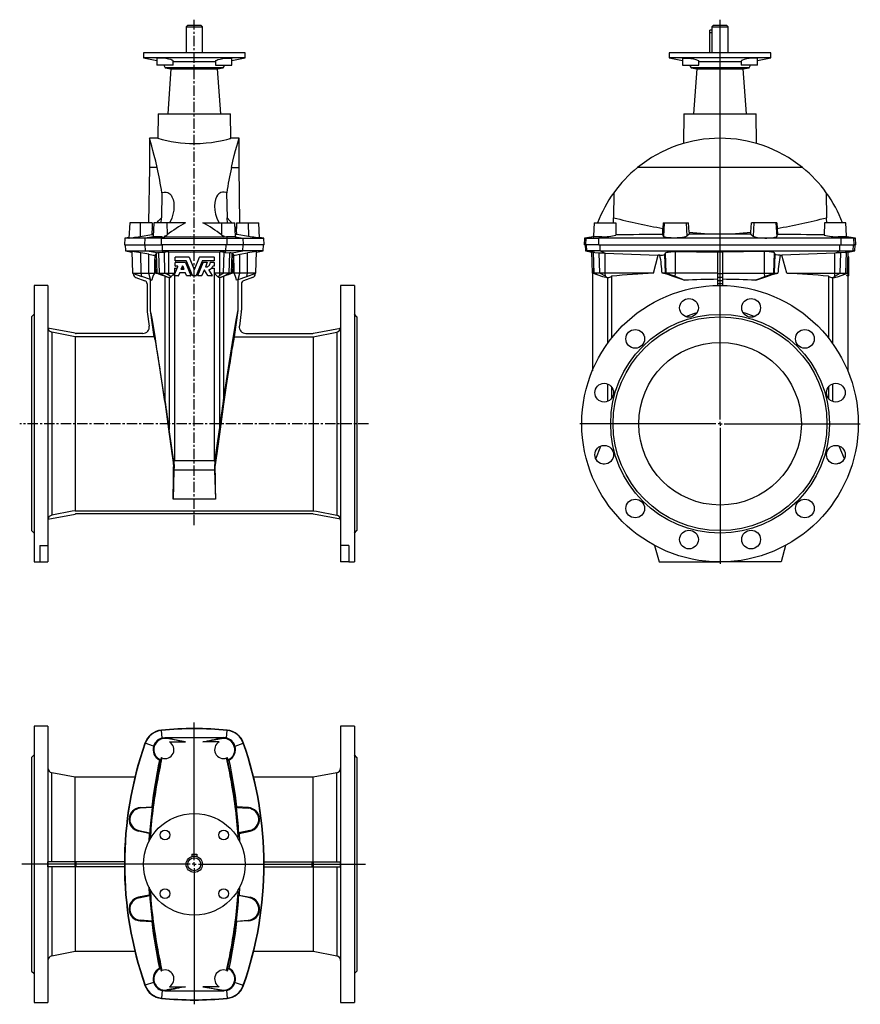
# Model space of a CAD drawing. Extents: x -6.6 to 34.1, y -9 to 38.7.
import ezdxf

# ---------------------------------------------------------------- set-up
doc = ezdxf.new("R2010")
doc.units = 0
doc.linetypes.add('CENTERX2', pattern=[0.8, 0.5, -0.1, 0.1, -0.1])
doc.layers.get('0').update_dxf_attribs({"linetype": 'CONTINUOUS'})
doc.layers.add('FORMAT', color=7, linetype='CONTINUOUS')

# ---------------------------------------------------------------- blocks, each defined once
blk = doc.blocks.new('SW_CENTERMARKSYMBOL_0')
at = {"layer": 'FORMAT', "color": 0}
for p, q in [((0, 0.197), (0, 19.562)), ((-0.197, 0), (-6.791, 0)), ((0, 0), (-0.098, 0)), ((0, 0), (0, 0.098)), ((0, 0), (0, -0.098)), ((0, 0), (0.098, 0)), ((0.197, 0), (6.791, 0)), ((0, -0.197), (0, -6.791))]:
    blk.add_line(p, q, dxfattribs=at)
blk = doc.blocks.new('SW_CENTERMARKSYMBOL_1')
at = {"layer": 'FORMAT', "color": 0}
for p, q in [((0, 0.197), (0, 6.864)), ((-0.197, 0), (-8.348, 0)), ((0, 0), (-0.098, 0)), ((0, 0), (0, 0.098)), ((0, 0), (0, -0.098)), ((0, 0), (0.098, 0)), ((0.197, 0), (8.284, 0)), ((0, -0.197), (0, -6.782))]:
    blk.add_line(p, q, dxfattribs=at)

msp = doc.modelspace()

# ---------------------------------------------------------------- linework, layer by layer
at = {"color": 7, "linetype": 'CONTINUOUS'}
for p, q in [((1.553, 38.409), (1.475, 38.33)), ((1.475, 38.33), (1.475, 37.07)), ((1.475, 38.33), (2.262, 38.33)), ((1.553, 38.409), (2.183, 38.409)), ((2.262, 38.33), (2.183, 38.409)), ((2.262, 37.07), (2.262, 38.33)), ((26.939, 38.172), (26.831, 38.172)), ((26.831, 38.054), (26.831, 38.172)), ((27.008, 38.409), (26.929, 38.33)), ((26.929, 38.33), (26.929, 38.211)), ((26.929, 38.33), (27.717, 38.33)), ((27.008, 38.409), (27.638, 38.409)), ((27.717, 38.33), (27.638, 38.409)), ((27.717, 37.07), (27.717, 38.33)), ((26.831, 37.07), (26.831, 38.054)), ((26.947, 38.054), (26.947, 38.094)), ((26.947, 37.07), (26.947, 38.054)), ((-0.592, 37.07), (-0.592, 36.834)), ((4.329, 37.07), (-0.592, 37.07)), ((-0.592, 36.834), (0.055, 36.696)), ((4.329, 36.834), (-0.592, 36.834)), ((0.055, 36.8), (0.055, 36.48)), ((3.682, 36.696), (4.329, 36.834)), ((3.682, 36.48), (3.682, 36.8)), ((4.329, 36.834), (4.329, 37.07)), ((24.862, 37.07), (24.862, 36.834)), ((27.323, 37.07), (24.862, 37.07)), ((24.862, 36.834), (25.51, 36.696)), ((27.323, 36.834), (24.862, 36.834)), ((25.51, 36.8), (25.51, 36.48)), ((29.784, 37.07), (27.323, 37.07)), ((29.784, 36.834), (27.323, 36.834)), ((29.136, 36.696), (29.784, 36.834)), ((29.136, 36.48), (29.136, 36.8)), ((29.784, 36.834), (29.784, 37.07)), ((0.842, 36.48), (0.055, 36.48)), ((0.392, 36.48), (0.465, 36.354)), ((0.465, 36.354), (0.741, 36.295)), ((3.272, 36.354), (0.465, 36.354)), ((0.741, 36.295), (0.589, 34.117)), ((0.741, 36.295), (2.996, 36.295)), ((0.842, 36.48), (0.842, 36.684)), ((2.894, 36.645), (0.842, 36.645)), ((2.894, 36.684), (2.894, 36.48)), ((2.894, 36.48), (3.682, 36.48)), ((2.996, 36.295), (3.272, 36.354)), ((3.148, 34.117), (2.996, 36.295)), ((3.272, 36.354), (3.344, 36.48)), ((25.51, 36.48), (25.903, 36.48)), ((25.847, 36.48), (25.92, 36.354)), ((25.903, 36.48), (26.297, 36.48)), ((25.92, 36.354), (26.196, 36.295)), ((27.323, 36.354), (25.92, 36.354)), ((26.196, 36.295), (26.043, 34.117)), ((26.196, 36.295), (28.45, 36.295)), ((26.297, 36.48), (26.297, 36.684)), ((27.323, 36.645), (26.297, 36.645)), ((28.349, 36.645), (27.323, 36.645)), ((28.726, 36.354), (27.323, 36.354)), ((28.349, 36.684), (28.349, 36.48)), ((28.743, 36.48), (28.349, 36.48)), ((28.45, 36.295), (28.726, 36.354)), ((28.603, 34.117), (28.45, 36.295)), ((28.726, 36.354), (28.799, 36.48)), ((29.136, 36.48), (28.743, 36.48)), ((0.12, 34.117), (0.1, 32.936)), ((0.12, 34.117), (3.616, 34.117)), ((3.637, 32.936), (3.616, 34.117)), ((25.575, 34.117), (25.55, 32.685)), ((25.575, 34.117), (29.071, 34.117)), ((29.096, 32.683), (29.071, 34.117)), ((0.103, 32.936), (-0.298, 32.936)), ((-0.298, 32.936), (-0.298, 31.519)), ((4.035, 32.936), (3.636, 32.936)), ((4.035, 31.519), (4.035, 32.936)), ((-0.298, 31.519), (-0.345, 28.842)), ((0.074, 31.519), (-0.298, 31.519)), ((3.663, 31.519), (4.035, 31.519)), ((4.081, 28.842), (4.035, 31.519)), ((31.318, 31.519), (23.328, 31.519)), ((0.3, 30.3), (0.28, 29.09)), ((3.436, 30.3), (3.456, 29.09)), ((22.178, 30.3), (22.17, 29.09)), ((32.468, 30.3), (32.476, 29.09)), ((-1.255, 28.842), (-1.293, 28.107)), ((-0.748, 28.842), (-1.255, 28.842)), ((-0.17, 28.842), (-0.748, 28.842)), ((-0.17, 28.842), (-0.173, 28.57)), ((-0.173, 28.57), (-0.103, 28.66)), ((-0.093, 28.842), (-0.128, 28.175)), ((0.545, 28.842), (-0.093, 28.842)), ((1.447, 28.842), (0.545, 28.842)), ((2.289, 28.842), (3.191, 28.842)), ((3.191, 28.842), (3.83, 28.842)), ((3.865, 28.175), (3.83, 28.842)), ((3.909, 28.57), (3.839, 28.66)), ((3.906, 28.842), (3.909, 28.57)), ((3.906, 28.842), (4.485, 28.842)), ((4.485, 28.842), (4.991, 28.842)), ((5.03, 28.107), (4.991, 28.842)), ((21.228, 28.842), (21.195, 28.219)), ((21.228, 28.842), (22.27, 28.842)), ((22.27, 28.842), (22.28, 28.254)), ((24.574, 28.842), (24.56, 28.57)), ((24.574, 28.842), (24.615, 28.842)), ((24.615, 28.842), (25.69, 28.842)), ((25.69, 28.842), (25.803, 28.842)), ((25.825, 28.388), (25.803, 28.842)), ((28.821, 28.388), (28.843, 28.842)), ((28.956, 28.842), (28.843, 28.842)), ((30.031, 28.842), (28.956, 28.842)), ((30.072, 28.842), (30.031, 28.842)), ((30.072, 28.842), (30.086, 28.57)), ((32.376, 28.842), (32.366, 28.254)), ((33.418, 28.842), (32.376, 28.842)), ((33.451, 28.219), (33.418, 28.842)), ((-1.292, 28.131), (-1.501, 28.094)), ((-0.751, 28.187), (-0.193, 28.283)), ((-0.193, 28.283), (-0.123, 28.278)), ((0.315, 28.158), (0.437, 28.157)), ((0.437, 28.157), (0.441, 28.218)), ((0.437, 28.157), (0.441, 28.155)), ((0.441, 28.218), (0.441, 28.155)), ((3.296, 28.218), (3.296, 28.155)), ((3.299, 28.157), (3.296, 28.218)), ((3.299, 28.157), (3.296, 28.155)), ((3.422, 28.158), (3.299, 28.157)), ((3.93, 28.283), (3.859, 28.278)), ((4.487, 28.187), (3.93, 28.283)), ((5.238, 28.094), (5.028, 28.131)), ((21.181, 28.167), (20.765, 28.094)), ((21.192, 28.157), (21.179, 28.155)), ((21.192, 28.157), (21.195, 28.218)), ((21.208, 28.158), (21.192, 28.157)), ((24.547, 28.283), (24.56, 28.57)), ((24.581, 28.187), (24.547, 28.283)), ((25.829, 28.292), (25.723, 28.199)), ((25.825, 28.388), (25.829, 28.292)), ((28.817, 28.292), (28.821, 28.388)), ((28.817, 28.292), (28.923, 28.199)), ((30.065, 28.187), (30.099, 28.283)), ((30.086, 28.57), (30.099, 28.283)), ((33.438, 28.158), (33.454, 28.157)), ((33.454, 28.157), (33.451, 28.218)), ((33.454, 28.157), (33.467, 28.155)), ((33.881, 28.094), (33.465, 28.167)), ((-1.501, 28.094), (-1.518, 27.779)), ((-1.518, 27.779), (-0.52, 27.779)), ((-0.505, 28.094), (-1.501, 28.094)), ((-1.479, 27.779), (-1.464, 27.481)), ((-0.52, 27.779), (0.276, 27.779)), ((0.278, 28.094), (-0.505, 28.094)), ((3.46, 27.779), (0.276, 27.779)), ((0.278, 28.094), (3.459, 28.094)), ((3.459, 28.094), (4.241, 28.094)), ((4.257, 27.779), (3.46, 27.779)), ((4.241, 28.094), (5.238, 28.094)), ((5.254, 27.779), (4.257, 27.779)), ((5.2, 27.481), (5.216, 27.779)), ((5.254, 27.779), (5.238, 28.094)), ((20.765, 28.094), (20.748, 27.779)), ((20.829, 27.779), (20.748, 27.779)), ((20.765, 28.094), (20.845, 28.094)), ((20.788, 27.779), (20.803, 27.481)), ((21.457, 27.779), (20.829, 27.779)), ((20.845, 28.094), (21.462, 28.094)), ((21.457, 27.779), (33.189, 27.779)), ((33.184, 28.094), (21.462, 28.094)), ((33.801, 28.094), (33.184, 28.094)), ((33.189, 27.779), (33.817, 27.779)), ((33.801, 28.094), (33.881, 28.094)), ((33.898, 27.779), (33.817, 27.779)), ((33.843, 27.481), (33.858, 27.779)), ((33.898, 27.779), (33.881, 28.094)), ((-1.464, 27.481), (-1.151, 27.426)), ((-1.464, 27.481), (-0.487, 27.481)), ((-1.152, 27.449), (-1.115, 26.401)), ((-0.335, 27.32), (-0.713, 27.384)), ((-0.487, 27.481), (0.334, 27.481)), ((-0.044, 27.276), (-0.032, 27.276)), ((0.005, 26.401), (-0.032, 27.276)), ((0.037, 27.383), (0.032, 27.381)), ((0.371, 27.414), (0.154, 27.391)), ((3.403, 27.481), (0.334, 27.481)), ((0.424, 27.422), (0.371, 27.414)), ((0.949, 27.01), (0.949, 27.18)), ((0.958, 27.19), (1.604, 27.19)), ((1.613, 27.184), (1.86, 26.588)), ((1.877, 26.588), (2.124, 27.184)), ((2.133, 27.19), (2.829, 27.19)), ((2.839, 27.18), (2.839, 27.01)), ((3.312, 27.422), (3.366, 27.414)), ((3.366, 27.414), (3.582, 27.391)), ((4.224, 27.481), (3.403, 27.481)), ((3.7, 27.383), (3.705, 27.381)), ((3.731, 26.401), (3.768, 27.276)), ((3.781, 27.276), (3.768, 27.276)), ((4.072, 27.32), (4.449, 27.384)), ((5.2, 27.481), (4.224, 27.481)), ((4.852, 26.401), (4.888, 27.449)), ((4.887, 27.426), (5.2, 27.481)), ((20.803, 27.481), (21.115, 27.426)), ((20.803, 27.481), (20.878, 27.481)), ((21.525, 27.481), (20.878, 27.481)), ((21.151, 26.401), (21.115, 27.434)), ((21.204, 27.422), (21.258, 27.414)), ((21.258, 27.414), (21.475, 27.391)), ((21.525, 27.481), (33.121, 27.481)), ((21.707, 27.383), (21.761, 27.381)), ((24.095, 26.401), (24.327, 27.276)), ((24.412, 27.276), (24.327, 27.276)), ((24.65, 27.32), (24.681, 27.384)), ((25.171, 27.449), (27.205, 27.416)), ((27.205, 27.421), (27.205, 26.375)), ((29.475, 27.449), (27.441, 27.416)), ((27.441, 27.421), (27.441, 26.375)), ((29.996, 27.32), (29.965, 27.384)), ((30.234, 27.276), (30.319, 27.276)), ((30.551, 26.401), (30.319, 27.276)), ((32.939, 27.383), (32.885, 27.381)), ((33.121, 27.481), (33.768, 27.481)), ((33.388, 27.414), (33.171, 27.391)), ((33.442, 27.422), (33.388, 27.414)), ((33.495, 26.401), (33.531, 27.434)), ((33.563, 27.19), (33.523, 27.19)), ((33.531, 27.426), (33.843, 27.481)), ((33.563, 27.18), (33.563, 27.19)), ((33.563, 27.01), (33.563, 27.18)), ((33.843, 27.481), (33.768, 27.481)), ((0.899, 26.296), (1.078, 26.729)), ((0.949, 26.752), (0.949, 26.922)), ((1.478, 27.001), (0.958, 27.001)), ((0.958, 26.931), (1.431, 26.931)), ((1.069, 26.742), (0.958, 26.742)), ((1.23, 26.603), (1.291, 26.749)), ((1.308, 26.749), (1.369, 26.603)), ((1.44, 26.925), (1.701, 26.296)), ((1.779, 26.289), (1.486, 26.995)), ((2.25, 26.995), (1.957, 26.289)), ((2.036, 26.296), (2.297, 26.925)), ((2.829, 27.001), (2.259, 27.001)), ((2.305, 26.931), (2.489, 26.931)), ((2.498, 26.918), (2.416, 26.719)), ((2.65, 26.931), (2.829, 26.931)), ((2.829, 26.742), (2.775, 26.742)), ((2.839, 26.922), (2.839, 26.752)), ((33.563, 26.742), (33.507, 26.742)), ((33.563, 26.931), (33.514, 26.931)), ((33.563, 27.001), (33.516, 27.001)), ((33.563, 27.001), (33.563, 27.01)), ((33.563, 26.995), (33.563, 27.001)), ((33.563, 26.931), (33.563, 26.995)), ((33.563, 26.922), (33.563, 26.931)), ((33.563, 26.752), (33.563, 26.922)), ((33.563, 26.742), (33.563, 26.752)), ((33.563, 26.729), (33.563, 26.742)), ((33.563, 26.296), (33.563, 26.729)), ((-1.115, 26.401), (-0.671, 26.239)), ((-1.115, 26.401), (-0.71, 26.401)), ((-1.087, 26.391), (-1.087, 26.375)), ((-0.71, 26.401), (-0.332, 26.401)), ((-0.259, 26.093), (-0.671, 26.239)), ((-0.332, 26.401), (-0.06, 26.401)), ((0.005, 26.401), (0.066, 26.401)), ((0.066, 26.401), (0.179, 26.401)), ((0.179, 26.401), (0.45, 26.401)), ((0.445, 26.26), (0.445, 20.24)), ((0.45, 26.401), (0.638, 26.401)), ((0.653, 26.186), (0.451, 26.261)), ((0.638, 26.401), (0.91, 26.401)), ((0.731, 26.222), (0.638, 26.304)), ((0.731, 26.222), (0.91, 26.401)), ((1.091, 26.283), (0.907, 26.283)), ((0.914, 26.651), (0.91, 26.401)), ((0.914, 26.651), (1.046, 26.651)), ((0.914, 26.651), (0.914, 26.332)), ((0.914, 26.283), (0.914, 17.314)), ((1.15, 26.409), (1.1, 26.289)), ((1.44, 26.415), (1.159, 26.415)), ((1.36, 26.59), (1.239, 26.59)), ((1.25, 26.651), (1.349, 26.651)), ((1.499, 26.289), (1.449, 26.409)), ((1.692, 26.283), (1.508, 26.283)), ((1.553, 26.651), (1.629, 26.651)), ((1.949, 26.283), (1.788, 26.283)), ((1.833, 26.651), (1.903, 26.651)), ((2.229, 26.283), (2.045, 26.283)), ((2.108, 26.651), (2.183, 26.651)), ((2.346, 26.551), (2.237, 26.289)), ((2.532, 26.287), (2.363, 26.553)), ((2.724, 26.283), (2.54, 26.283)), ((2.571, 26.55), (2.732, 26.297)), ((2.705, 26.651), (2.823, 26.651)), ((2.823, 26.651), (2.826, 26.401)), ((2.823, 26.651), (2.823, 17.314)), ((3.098, 26.401), (2.826, 26.401)), ((3.005, 26.222), (2.826, 26.401)), ((3.005, 26.222), (3.098, 26.304)), ((3.084, 26.186), (3.286, 26.261)), ((3.287, 26.401), (3.098, 26.401)), ((3.558, 26.401), (3.287, 26.401)), ((3.291, 26.26), (3.291, 20.24)), ((3.67, 26.401), (3.558, 26.401)), ((3.731, 26.401), (3.67, 26.401)), ((4.069, 26.401), (3.796, 26.401)), ((3.995, 26.093), (4.408, 26.239)), ((4.446, 26.401), (4.069, 26.401)), ((4.408, 26.239), (4.852, 26.401)), ((4.852, 26.401), (4.446, 26.401)), ((4.824, 26.391), (4.823, 26.375)), ((21.142, 26.651), (21.142, 21.684)), ((21.229, 26.401), (21.151, 26.401)), ((21.417, 26.304), (21.151, 26.401)), ((21.5, 26.401), (21.229, 26.401)), ((21.642, 26.222), (21.417, 26.304)), ((21.762, 26.401), (21.5, 26.401)), ((24.095, 26.401), (21.762, 26.401)), ((21.859, 26.186), (21.772, 26.261)), ((22.072, 26.26), (22.072, 23.267)), ((24.682, 26.401), (24.519, 26.401)), ((24.715, 26.401), (24.682, 26.401)), ((25.17, 26.401), (24.715, 26.401)), ((25.525, 26.093), (25.158, 26.239)), ((27.205, 26.401), (25.17, 26.401)), ((27.205, 26.375), (27.205, 26.197)), ((27.441, 26.401), (29.476, 26.401)), ((27.441, 26.375), (27.441, 26.197)), ((29.121, 26.093), (29.488, 26.239)), ((29.476, 26.401), (29.931, 26.401)), ((29.931, 26.401), (29.964, 26.401)), ((29.964, 26.401), (30.127, 26.401)), ((30.551, 26.401), (32.884, 26.401)), ((32.574, 26.26), (32.574, 23.267)), ((32.788, 26.186), (32.874, 26.261)), ((32.884, 26.401), (33.146, 26.401)), ((33.004, 26.222), (33.229, 26.304)), ((33.146, 26.401), (33.417, 26.401)), ((33.229, 26.304), (33.495, 26.401)), ((33.417, 26.401), (33.495, 26.401)), ((33.463, 26.296), (33.504, 26.332)), ((33.563, 26.283), (33.487, 26.283)), ((33.504, 26.651), (33.504, 26.332)), ((33.504, 26.283), (33.504, 21.684)), ((33.563, 26.283), (33.563, 26.296)), ((-5.218, 25.81), (-5.888, 25.81)), ((-5.888, 25.81), (-5.888, 12.424)), ((-5.218, 25.81), (-5.218, 13.221)), ((-0.957, 26.197), (-0.519, 26.038)), ((-0.415, 25.89), (-0.415, 24.612)), ((-0.259, 26.093), (-0.182, 26.066)), ((-0.257, 24.596), (-0.257, 26.092)), ((0.645, 26.189), (0.653, 26.186)), ((0.653, 26.186), (0.731, 26.222)), ((3.084, 26.186), (3.005, 26.222)), ((3.091, 26.189), (3.084, 26.186)), ((3.995, 26.093), (3.919, 26.066)), ((3.994, 24.596), (3.994, 26.092)), ((4.152, 25.89), (4.152, 24.612)), ((4.694, 26.197), (4.255, 26.038)), ((9.624, 25.81), (8.955, 25.81)), ((8.955, 25.81), (8.955, 13.221)), ((9.624, 25.81), (9.624, 12.424)), ((21.859, 26.186), (21.642, 26.222)), ((21.88, 26.189), (21.859, 26.186)), ((25.525, 26.093), (25.591, 26.066)), ((27.205, 26.197), (27.205, 26.038)), ((27.205, 26.038), (27.205, 25.89)), ((27.205, 25.89), (27.205, 25.809)), ((27.441, 26.197), (27.441, 26.038)), ((27.441, 26.038), (27.441, 25.89)), ((27.441, 25.89), (27.441, 25.809)), ((29.121, 26.093), (29.055, 26.066)), ((32.766, 26.189), (32.788, 26.186)), ((32.788, 26.186), (33.004, 26.222)), ((-5.888, 24.413), (-6.006, 24.295)), ((-0.41, 24.535), (-0.313, 23.846)), ((-0.079, 23.328), (-0.257, 24.596)), ((3.816, 23.328), (3.994, 24.596)), ((4.146, 24.535), (4.05, 23.846)), ((9.742, 24.295), (9.624, 24.413)), ((-6.006, 24.295), (-6.006, 13.94)), ((9.742, 24.295), (9.742, 13.94)), ((-3.906, 23.493), (-5.216, 23.748)), ((-3.891, 23.328), (-5.027, 23.549)), ((-0.625, 23.487), (-3.845, 23.487)), ((4.362, 23.487), (7.582, 23.487)), ((7.627, 23.328), (8.764, 23.549)), ((7.642, 23.493), (8.953, 23.748)), ((-3.891, 23.328), (-3.891, 14.906)), ((-0.079, 23.328), (-3.891, 23.328)), ((3.816, 23.328), (7.627, 23.328)), ((7.627, 23.328), (7.627, 14.906)), ((22.072, 20.898), (22.072, 20.343)), ((32.574, 20.898), (32.574, 20.343)), ((0.875, 17.286), (0.645, 18.843)), ((2.861, 17.286), (3.091, 18.843)), ((21.303, 17.423), (21.552, 18.037)), ((33.343, 17.423), (33.094, 18.037)), ((0.875, 17.286), (0.914, 17.314)), ((0.875, 17.286), (0.894, 17.027)), ((2.823, 17.314), (0.914, 17.314)), ((2.861, 17.286), (2.823, 17.314)), ((2.861, 17.286), (2.842, 17.027)), ((21.489, 17.222), (21.712, 17.162)), ((33.157, 17.222), (32.934, 17.162)), ((0.885, 16.875), (0.842, 15.469)), ((0.894, 17.027), (0.869, 17.025)), ((0.894, 17.027), (0.885, 16.875)), ((2.852, 16.875), (0.885, 16.875)), ((2.842, 17.027), (2.852, 16.875)), ((2.842, 17.027), (2.867, 17.025)), ((2.852, 16.875), (2.894, 15.469)), ((-3.891, 14.906), (7.627, 14.906)), ((-5.216, 14.487), (-3.906, 14.741)), ((7.582, 14.747), (-3.845, 14.747)), ((8.953, 14.487), (7.642, 14.741)), ((-6.006, 13.94), (-5.888, 13.822)), ((9.624, 13.822), (9.742, 13.94)), ((-5.612, 13.221), (-5.218, 13.221)), ((-5.612, 13.221), (-5.612, 12.424)), ((-5.218, 13.221), (-5.218, 12.424)), ((9.349, 13.221), (8.955, 13.221)), ((8.955, 13.221), (8.955, 12.424)), ((9.349, 13.221), (9.349, 12.424)), ((24.157, 13.221), (24.37, 12.424)), ((30.489, 13.221), (30.276, 12.424)), ((-5.888, 12.424), (-5.612, 12.424)), ((-5.612, 12.424), (-5.218, 12.424)), ((9.349, 12.424), (8.955, 12.424)), ((9.349, 12.424), (9.624, 12.424)), ((24.37, 12.424), (27.323, 12.424)), ((30.276, 12.424), (27.323, 12.424)), ((-5.218, 4.478), (-5.888, 4.478)), ((-5.888, 4.478), (-5.888, -8.908)), ((-5.218, 4.478), (-5.218, -8.908)), ((9.624, 4.478), (8.955, 4.478)), ((8.955, 4.478), (8.955, -8.908)), ((9.624, 4.478), (9.624, -8.908)), ((0.315, 3.9), (0.437, 3.916)), ((0.437, 3.916), (0.441, 3.929)), ((0.437, 3.916), (0.441, 3.913)), ((0.441, 3.913), (0.441, 3.929)), ((1.447, 3.713), (0.545, 3.872)), ((2.289, 3.713), (3.191, 3.872)), ((3.296, 3.913), (3.296, 3.929)), ((3.299, 3.916), (3.296, 3.929)), ((3.299, 3.916), (3.296, 3.913)), ((3.422, 3.9), (3.299, 3.916)), ((0.664, 3.713), (1.447, 3.713)), ((3.072, 3.713), (2.289, 3.713)), ((-5.888, 3.08), (-6.006, 2.962)), ((-6.006, 2.962), (-6.006, -7.392)), ((0.3, 2.93), (0.28, 2.938)), ((3.436, 2.93), (3.456, 2.938)), ((9.742, 2.962), (9.624, 3.08)), ((9.742, 2.962), (9.742, -7.392)), ((0.233, 2.837), (0.182, 2.828)), ((3.503, 2.837), (3.555, 2.828)), ((-3.891, 1.997), (-5.027, 2.218)), ((-1.011, 1.997), (-3.891, 1.997)), ((-3.891, -2.097), (-3.891, 1.997)), ((7.627, 1.997), (4.747, 1.997)), ((8.764, 2.218), (7.627, 1.997)), ((7.627, -2.097), (7.627, 1.997)), ((-0.751, 0.527), (-0.193, 0.561)), ((-0.17, 0.533), (-0.748, 0.493)), ((-0.17, 0.533), (-0.173, 0.548)), ((3.906, 0.533), (3.909, 0.548)), ((3.906, 0.533), (4.485, 0.493)), ((4.487, 0.527), (3.93, 0.561)), ((-0.308, -0.721), (-0.831, -0.615)), ((-0.824, -0.582), (-0.291, -0.695)), ((-0.308, -0.721), (-0.326, -1.109)), ((-0.301, -0.717), (-0.321, -1.1)), ((-0.301, -0.717), (-0.291, -0.695)), ((4.56, -0.582), (4.028, -0.695)), ((4.037, -0.717), (4.028, -0.695)), ((4.037, -0.717), (4.058, -1.101)), ((4.045, -0.721), (4.567, -0.615)), ((4.045, -0.721), (4.063, -1.109)), ((1.75, -1.723), (1.75, -1.84)), ((1.75, -1.723), (1.986, -1.723)), ((1.986, -1.723), (1.986, -1.84)), ((-3.906, -2.097), (-5.216, -2.097)), ((-3.906, -2.333), (-5.216, -2.333)), ((-3.845, -2.097), (-3.906, -2.097)), ((-3.845, -2.333), (-3.906, -2.333)), ((-3.891, -2.333), (-3.891, -6.428)), ((-1.517, -2.097), (-3.845, -2.097)), ((-1.517, -2.333), (-3.845, -2.333)), ((5.254, -2.097), (7.582, -2.097)), ((5.254, -2.333), (7.582, -2.333)), ((7.582, -2.097), (7.642, -2.097)), ((7.582, -2.333), (7.642, -2.333)), ((7.627, -2.333), (7.627, -6.428)), ((7.642, -2.097), (8.953, -2.097)), ((7.642, -2.333), (8.953, -2.333)), ((-0.326, -3.32), (-0.308, -3.709)), ((-0.321, -3.329), (-0.301, -3.713)), ((4.058, -3.331), (4.037, -3.713)), ((4.063, -3.322), (4.045, -3.709)), ((-0.308, -3.709), (-0.831, -3.815)), ((-0.824, -3.848), (-0.291, -3.735)), ((-0.301, -3.713), (-0.291, -3.735)), ((4.037, -3.713), (4.028, -3.735)), ((4.56, -3.848), (4.028, -3.735)), ((4.045, -3.709), (4.567, -3.815)), ((-0.751, -4.958), (-0.193, -4.991)), ((-0.17, -4.964), (-0.748, -4.923)), ((-0.17, -4.964), (-0.173, -4.978)), ((3.906, -4.964), (4.485, -4.923)), ((3.906, -4.964), (3.909, -4.978)), ((4.487, -4.958), (3.93, -4.991)), ((-5.027, -6.649), (-3.891, -6.428)), ((-3.891, -6.428), (-1.011, -6.428)), ((4.747, -6.428), (7.627, -6.428)), ((7.627, -6.428), (8.764, -6.649)), ((-6.006, -7.392), (-5.888, -7.51)), ((0.233, -7.268), (0.182, -7.258)), ((0.3, -7.36), (0.28, -7.368)), ((3.436, -7.36), (3.456, -7.368)), ((3.503, -7.268), (3.555, -7.258)), ((9.624, -7.51), (9.742, -7.392)), ((0.315, -8.33), (0.437, -8.346)), ((0.437, -8.346), (0.441, -8.343)), ((0.437, -8.346), (0.441, -8.359)), ((0.441, -8.343), (0.441, -8.359)), ((1.447, -8.143), (0.545, -8.302)), ((0.664, -8.143), (1.447, -8.143)), ((3.072, -8.143), (2.289, -8.143)), ((2.289, -8.143), (3.191, -8.302)), ((3.296, -8.343), (3.296, -8.359)), ((3.299, -8.346), (3.296, -8.343)), ((3.299, -8.346), (3.296, -8.359)), ((3.422, -8.33), (3.299, -8.346)), ((-5.888, -8.908), (-5.218, -8.908)), ((8.955, -8.908), (9.624, -8.908))]:
    msp.add_line(p, q, dxfattribs=at)
at = {"color": 8, "linetype": 'CONTINUOUS'}
for p, q in [((26.831, 38.054), (26.947, 38.054)), ((-0.748, 28.842), (-0.751, 28.187)), ((0.545, 28.842), (0.551, 28.258)), ((3.191, 28.842), (3.186, 28.258)), ((4.485, 28.842), (4.487, 28.187)), ((24.615, 28.842), (24.581, 28.187)), ((25.69, 28.842), (25.723, 28.199)), ((28.956, 28.842), (28.923, 28.199)), ((30.031, 28.842), (30.065, 28.187)), ((-0.103, 28.169), (-0.505, 28.094)), ((0.315, 28.158), (0.278, 28.094)), ((3.422, 28.158), (3.459, 28.094)), ((3.84, 28.169), (4.241, 28.094)), ((21.208, 28.158), (20.845, 28.094)), ((21.603, 28.169), (21.462, 28.094)), ((33.043, 28.169), (33.184, 28.094)), ((33.438, 28.158), (33.801, 28.094)), ((-0.52, 27.779), (-0.505, 28.094)), ((-0.487, 27.481), (-0.502, 27.779)), ((0.276, 27.779), (0.278, 28.094)), ((0.334, 27.481), (0.332, 27.779)), ((3.403, 27.481), (3.404, 27.779)), ((3.46, 27.779), (3.459, 28.094)), ((4.224, 27.481), (4.238, 27.779)), ((4.257, 27.779), (4.241, 28.094)), ((20.829, 27.779), (20.845, 28.094)), ((20.878, 27.481), (20.863, 27.779)), ((21.457, 27.779), (21.462, 28.094)), ((21.525, 27.481), (21.52, 27.779)), ((33.121, 27.481), (33.126, 27.779)), ((33.189, 27.779), (33.184, 28.094)), ((33.768, 27.481), (33.783, 27.779)), ((33.817, 27.779), (33.801, 28.094)), ((-0.71, 26.401), (-0.713, 27.384)), ((0.037, 27.383), (-0.487, 27.481)), ((-0.332, 26.401), (-0.335, 27.32)), ((0.066, 26.401), (0.032, 27.381)), ((0.179, 26.401), (0.154, 27.391)), ((0.371, 27.414), (0.334, 27.481)), ((0.45, 26.401), (0.424, 27.422)), ((0.638, 26.401), (0.638, 27.434)), ((3.098, 26.401), (3.098, 27.434)), ((3.287, 26.401), (3.312, 27.422)), ((3.366, 27.414), (3.403, 27.481)), ((3.558, 26.401), (3.582, 27.391)), ((3.67, 26.401), (3.705, 27.381)), ((3.7, 27.383), (4.224, 27.481)), ((4.069, 26.401), (4.072, 27.32)), ((4.446, 26.401), (4.449, 27.384)), ((21.258, 27.414), (20.878, 27.481)), ((21.229, 26.401), (21.204, 27.422)), ((21.5, 26.401), (21.475, 27.391)), ((21.707, 27.383), (21.525, 27.481)), ((21.762, 26.401), (21.761, 27.381)), ((24.682, 26.401), (24.65, 27.32)), ((24.715, 26.401), (24.681, 27.384)), ((25.17, 26.401), (25.171, 27.449)), ((29.476, 26.401), (29.475, 27.449)), ((29.931, 26.401), (29.965, 27.384)), ((29.964, 26.401), (29.996, 27.32)), ((32.884, 26.401), (32.885, 27.381)), ((32.939, 27.383), (33.121, 27.481)), ((33.146, 26.401), (33.171, 27.391)), ((33.388, 27.414), (33.768, 27.481)), ((33.417, 26.401), (33.442, 27.422)), ((33.563, 27.18), (33.523, 27.18)), ((33.563, 26.729), (33.507, 26.729)), ((33.563, 26.752), (33.508, 26.752)), ((33.563, 26.922), (33.514, 26.922)), ((33.563, 26.995), (33.516, 26.995)), ((33.563, 27.01), (33.517, 27.01)), ((-0.671, 26.239), (-0.71, 26.401)), ((-0.259, 26.093), (-0.332, 26.401)), ((0.451, 26.261), (0.066, 26.401)), ((0.451, 26.261), (0.179, 26.401)), ((0.638, 26.304), (0.45, 26.401)), ((0.638, 26.304), (0.638, 26.401)), ((3.098, 26.304), (3.098, 26.401)), ((3.098, 26.304), (3.287, 26.401)), ((3.286, 26.261), (3.558, 26.401)), ((3.286, 26.261), (3.67, 26.401)), ((3.995, 26.093), (4.069, 26.401)), ((4.408, 26.239), (4.446, 26.401)), ((21.417, 26.304), (21.229, 26.401)), ((21.772, 26.261), (21.5, 26.401)), ((21.772, 26.261), (21.762, 26.401)), ((25.525, 26.093), (24.682, 26.401)), ((25.158, 26.239), (24.715, 26.401)), ((25.158, 26.239), (25.17, 26.401)), ((27.441, 26.375), (27.205, 26.375)), ((29.121, 26.093), (29.964, 26.401)), ((29.488, 26.239), (29.476, 26.401)), ((29.488, 26.239), (29.931, 26.401)), ((32.874, 26.261), (32.884, 26.401)), ((32.874, 26.261), (33.146, 26.401)), ((33.229, 26.304), (33.417, 26.401)), ((33.563, 26.296), (33.463, 26.296)), ((0.645, 26.189), (0.645, 18.843)), ((3.091, 26.189), (3.091, 18.843)), ((21.88, 26.189), (21.88, 23.011)), ((27.441, 26.197), (27.205, 26.197)), ((27.441, 26.038), (27.205, 26.038)), ((27.441, 25.89), (27.205, 25.89)), ((32.766, 26.189), (32.766, 23.011)), ((-5.027, 23.549), (-5.027, 14.685)), ((8.764, 23.549), (8.764, 14.685)), ((21.88, 21.042), (21.88, 20.199)), ((32.766, 21.042), (32.766, 20.199)), ((2.894, 15.469), (0.842, 15.469)), ((0.276, 4.279), (0.278, 4.263)), ((0.315, 3.9), (0.278, 4.263)), ((0.545, 3.872), (0.551, 3.902)), ((3.191, 3.872), (3.186, 3.902)), ((3.422, 3.9), (3.459, 4.263)), ((3.46, 4.279), (3.459, 4.263)), ((-0.52, 3.651), (-0.505, 3.646)), ((-0.103, 3.505), (-0.505, 3.646)), ((3.84, 3.505), (4.241, 3.646)), ((4.257, 3.651), (4.241, 3.646)), ((-5.027, -2.097), (-5.027, 2.218)), ((8.764, -2.097), (8.764, 2.218)), ((-0.748, 0.493), (-0.751, 0.527)), ((4.485, 0.493), (4.487, 0.527)), ((-0.824, -0.582), (-0.831, -0.615)), ((4.56, -0.582), (4.567, -0.615)), ((-5.027, -2.333), (-5.027, -6.649)), ((-3.906, -2.333), (-3.906, -2.097)), ((-3.845, -2.333), (-3.845, -2.097)), ((7.582, -2.333), (7.582, -2.097)), ((7.642, -2.333), (7.642, -2.097)), ((8.764, -2.333), (8.764, -6.649)), ((-0.824, -3.848), (-0.831, -3.815)), ((4.56, -3.848), (4.567, -3.815)), ((-0.748, -4.923), (-0.751, -4.958)), ((4.485, -4.923), (4.487, -4.958)), ((-0.52, -8.082), (-0.505, -8.076)), ((-0.103, -7.936), (-0.505, -8.076)), ((3.84, -7.936), (4.241, -8.076)), ((4.257, -8.082), (4.241, -8.076)), ((0.315, -8.33), (0.278, -8.693)), ((0.545, -8.302), (0.551, -8.332)), ((3.191, -8.302), (3.186, -8.332)), ((3.422, -8.33), (3.459, -8.693)), ((0.276, -8.709), (0.278, -8.693)), ((3.46, -8.709), (3.459, -8.693))]:
    msp.add_line(p, q, dxfattribs=at)
at = {"color": 7, "linetype": 'CONTINUOUS'}
for points in [[(0.728, 36.746), (0.619, 36.772), (0.489, 36.795), (0.355, 36.811), (0.234, 36.82), (0.137, 36.821), (0.076, 36.814), (0.055, 36.8)], [(0.838, 36.684), (0.832, 36.7), (0.782, 36.727), (0.728, 36.746)], [(2.899, 36.684), (2.904, 36.7), (2.955, 36.727), (3.009, 36.746)], [(3.009, 36.746), (3.118, 36.772), (3.248, 36.795), (3.381, 36.811), (3.503, 36.82), (3.599, 36.821), (3.661, 36.814), (3.681, 36.8)], [(25.514, 36.8), (25.521, 36.811), (25.573, 36.82), (25.662, 36.821), (25.777, 36.814), (25.905, 36.8), (26.033, 36.78), (26.149, 36.755), (26.238, 36.727), (26.288, 36.699), (26.291, 36.684)], [(29.132, 36.8), (29.125, 36.811), (29.073, 36.82), (28.984, 36.821), (28.869, 36.814), (28.741, 36.8), (28.613, 36.78), (28.497, 36.755), (28.408, 36.727), (28.358, 36.699), (28.355, 36.684)], [(0.074, 31.519), (0, 31.829), (-0.069, 32.104), (-0.133, 32.349), (-0.189, 32.553), (-0.233, 32.711), (-0.267, 32.829), (-0.289, 32.905), (-0.298, 32.936), (-0.298, 32.935)], [(1.868, 32.683), (2.154, 32.69), (2.439, 32.71), (2.7, 32.74), (2.945, 32.778), (3.132, 32.814), (3.296, 32.849), (3.443, 32.885), (3.555, 32.914), (3.595, 32.925), (3.622, 32.932), (3.637, 32.936), (3.636, 32.936)], [(3.663, 31.519), (3.737, 31.829), (3.806, 32.104), (3.87, 32.349), (3.925, 32.553), (3.97, 32.711), (4.003, 32.829), (4.025, 32.905), (4.034, 32.936), (4.034, 32.935)], [(0.3, 30.3), (0.326, 30.312), (0.415, 30.335), (0.507, 30.332), (0.588, 30.306), (0.685, 30.241), (0.743, 30.177), (0.788, 30.105), (0.842, 29.972), (0.873, 29.83), (0.884, 29.657), (0.872, 29.462), (0.836, 29.265), (0.777, 29.07), (0.727, 28.953), (0.664, 28.842)], [(3.436, 30.3), (3.41, 30.312), (3.322, 30.335), (3.229, 30.332), (3.149, 30.306), (3.051, 30.241), (2.994, 30.177), (2.948, 30.105), (2.894, 29.972), (2.864, 29.83), (2.853, 29.657), (2.864, 29.462), (2.9, 29.265), (2.96, 29.07), (3.009, 28.953), (3.072, 28.842)], [(0.049, 28.842), (0.142, 28.946), (0.28, 29.09)], [(0.257, 28.842), (0.279, 29.075), (0.28, 29.09)], [(3.479, 28.842), (3.458, 29.075), (3.456, 29.09)], [(3.687, 28.842), (3.594, 28.946), (3.456, 29.09)], [(22.159, 28.842), (22.169, 29.075), (22.17, 29.09)], [(32.487, 28.842), (32.477, 29.075), (32.476, 29.09)], [(-1.292, 28.107), (-1.293, 28.107), (-1.283, 28.106), (-1.257, 28.109), (-1.217, 28.114), (-1.163, 28.121), (-1.096, 28.131), (-1.019, 28.143), (-0.933, 28.157), (-0.844, 28.171), (-0.751, 28.187)], [(-0.127, 28.175), (-0.128, 28.173), (-0.103, 28.169)], [(3.296, 28.155), (1.709, 28.167), (0.441, 28.155)], [(3.863, 28.175), (3.864, 28.173), (3.84, 28.169)], [(5.029, 28.107), (5.029, 28.107), (5.02, 28.106), (4.994, 28.109), (4.953, 28.114), (4.899, 28.121), (4.833, 28.131), (4.755, 28.143), (4.67, 28.157), (4.58, 28.171), (4.487, 28.187)], [(25.723, 28.199), (25.689, 28.179), (25.643, 28.163), (25.583, 28.148), (25.51, 28.135), (25.427, 28.124), (25.338, 28.116), (25.242, 28.11), (25.146, 28.107), (25.05, 28.106), (24.957, 28.109), (24.87, 28.114), (24.791, 28.121), (24.723, 28.131), (24.666, 28.143), (24.622, 28.157), (24.594, 28.171), (24.581, 28.187)], [(28.923, 28.199), (28.957, 28.179), (29.003, 28.163), (29.063, 28.148), (29.136, 28.135), (29.219, 28.124), (29.308, 28.116), (29.404, 28.11), (29.5, 28.107), (29.596, 28.106), (29.689, 28.109), (29.776, 28.114), (29.855, 28.121), (29.923, 28.131), (29.981, 28.143), (30.024, 28.157), (30.052, 28.171), (30.065, 28.187)], [(0.032, 27.381), (0, 27.32), (-0.032, 27.276)], [(0.638, 27.434), (1.687, 27.426), (3.098, 27.434)], [(3.705, 27.381), (3.736, 27.32), (3.768, 27.276)], [(21.475, 27.391), (21.557, 27.388), (21.688, 27.384), (21.707, 27.383)], [(21.761, 27.381), (23.044, 27.32), (24.327, 27.276)], [(24.412, 27.276), (24.436, 27.277), (24.531, 27.283), (24.603, 27.295), (24.644, 27.312), (24.65, 27.32)], [(24.681, 27.384), (24.72, 27.41), (24.759, 27.422), (24.81, 27.431), (24.87, 27.439), (24.939, 27.445), (25.013, 27.449), (25.091, 27.45), (25.171, 27.449)], [(27.441, 27.421), (27.323, 27.421), (27.205, 27.421)], [(29.965, 27.384), (29.926, 27.41), (29.887, 27.422), (29.836, 27.431), (29.776, 27.439), (29.707, 27.445), (29.633, 27.449), (29.555, 27.45), (29.475, 27.449)], [(30.234, 27.276), (30.21, 27.277), (30.115, 27.283), (30.043, 27.295), (30.002, 27.312), (29.996, 27.32)], [(32.885, 27.381), (31.602, 27.32), (30.319, 27.276)], [(33.171, 27.391), (33.089, 27.388), (32.958, 27.384), (32.939, 27.383)], [(25.591, 26.066), (25.06, 26.25), (24.792, 26.337), (24.519, 26.401)], [(29.055, 26.066), (29.586, 26.25), (29.854, 26.337), (30.127, 26.401)], [(33.487, 26.283), (33.482, 26.283), (33.478, 26.283), (33.474, 26.284), (33.47, 26.285), (33.467, 26.286), (33.464, 26.288), (33.462, 26.289), (33.461, 26.291), (33.461, 26.292), (33.462, 26.294), (33.463, 26.296)], [(0.445, 20.24), (0.302, 21.193), (0.174, 22.03), (0.063, 22.75), (-0.032, 23.354), (-0.11, 23.839), (-0.172, 24.206), (-0.217, 24.455), (-0.246, 24.585), (-0.257, 24.596)], [(3.291, 20.24), (3.435, 21.193), (3.562, 22.03), (3.674, 22.75), (3.769, 23.354), (3.847, 23.839), (3.909, 24.206), (3.954, 24.455), (3.982, 24.585), (3.994, 24.596)], [(25.665, 24.301), (26.051, 24.455), (26.214, 24.504)], [(28.981, 24.301), (28.595, 24.455), (28.432, 24.504)], [(-0.079, 23.328), (-0.073, 23.315), (-0.065, 23.287), (-0.055, 23.246), (-0.043, 23.191), (-0.029, 23.123), (-0.014, 23.042), (0.003, 22.948), (0.022, 22.841), (0.042, 22.723), (0.064, 22.592), (0.088, 22.45), (0.112, 22.297), (0.139, 22.133), (0.166, 21.96), (0.194, 21.777), (0.224, 21.586), (0.254, 21.386), (0.286, 21.179), (0.318, 20.966), (0.35, 20.746), (0.383, 20.521), (0.417, 20.291), (0.451, 20.057), (0.485, 19.821), (0.519, 19.582), (0.553, 19.341), (0.587, 19.1), (0.621, 18.859), (0.654, 18.618), (0.687, 18.38), (0.72, 18.143), (0.751, 17.91), (0.782, 17.681), (0.812, 17.457), (0.841, 17.238), (0.869, 17.025)], [(3.816, 23.328), (3.809, 23.315), (3.801, 23.287), (3.791, 23.246), (3.78, 23.191), (3.766, 23.123), (3.751, 23.042), (3.733, 22.948), (3.715, 22.841), (3.694, 22.723), (3.672, 22.592), (3.649, 22.45), (3.624, 22.297), (3.598, 22.133), (3.571, 21.96), (3.542, 21.777), (3.513, 21.586), (3.482, 21.386), (3.451, 21.179), (3.419, 20.966), (3.386, 20.746), (3.353, 20.521), (3.32, 20.291), (3.286, 20.057), (3.252, 19.821), (3.217, 19.582), (3.183, 19.341), (3.149, 19.1), (3.115, 18.859), (3.082, 18.618), (3.049, 18.38), (3.017, 18.143), (2.985, 17.91), (2.954, 17.681), (2.924, 17.457), (2.895, 17.238), (2.867, 17.025)], [(-3.891, 14.906), (-4.046, 14.876), (-5.027, 14.685)], [(7.627, 14.906), (7.782, 14.876), (8.764, 14.685)], [(0.441, 3.929), (2.027, 3.926), (3.296, 3.929)], [(0.257, 2.949), (0.279, 2.939), (0.28, 2.938)], [(3.479, 2.949), (3.458, 2.939), (3.456, 2.938)], [(-5.216, -2.333), (-5.216, -2.215), (-5.216, -2.097)], [(8.953, -2.333), (8.952, -2.215), (8.953, -2.097)], [(0.257, -7.379), (0.279, -7.369), (0.28, -7.368)], [(3.479, -7.379), (3.458, -7.369), (3.456, -7.368)], [(3.296, -8.359), (1.709, -8.356), (0.441, -8.359)]]:
    msp.add_lwpolyline(points, dxfattribs=at)
for centre, radius in [((27.323, 19.117), 6.693), ((25.82, 24.727), 0.453), ((28.826, 24.727), 0.453), ((27.323, 19.117), 5.295), ((27.323, 19.117), 5.177), ((23.217, 23.224), 0.453), ((31.429, 23.224), 0.453), ((27.323, 19.117), 3.937), ((21.714, 20.62), 0.453), ((32.932, 20.62), 0.453), ((21.714, 17.614), 0.453), ((32.932, 17.614), 0.453), ((23.217, 15.011), 0.453), ((31.429, 15.011), 0.453), ((25.82, 13.508), 0.453), ((28.826, 13.508), 0.453), ((1.868, -2.215), 2.461), ((0.448, -0.795), 0.236), ((3.288, -0.795), 0.236), ((1.868, -2.215), 0.394), ((1.868, -2.215), 0.315), ((0.448, -3.635), 0.236), ((3.288, -3.635), 0.236)]:
    msp.add_circle(centre, radius, dxfattribs=at)
for centre, radius, start, end in [((26.531, 38.09), 0.416, 0.4786, 16.7944), ((1.904, 39.242), 6.559, 254.0596, 269.6852), ((27.323, 26.598), 6.339, 50.9319, 129.0681), ((-22.499, 26.694), 23.083, 8.9872, 12.0658), ((26.236, 26.694), 23.083, 167.9342, 171.0128), ((27.324, 26.597), 6.34, 129.0697, 144.2629), ((27.322, 26.597), 6.34, 35.7371, 50.9303), ((27.319, 26.6), 6.334, 144.2579, 159.2695), ((27.327, 26.6), 6.334, 20.7305, 35.7421), ((30.717, 62.604), 34.586, 255.6931, 259.7466), ((23.929, 62.604), 34.586, 280.2534, 284.3069), ((4.214, 23.609), 5.919, 117.87, 128.2366), ((-0.478, 23.609), 5.919, 51.7634, 62.13), ((23.231, 26.747), 23.475, 175.5478, 176.2485), ((-4.412, -148.172), 176.393, 88.46471, 88.60045), ((0.448, 28.37), 0.152, 267.409, 312.6372), ((3.289, 28.37), 0.152, 227.3628, 272.591), ((8.148, -148.172), 176.393, 91.39955, 91.53529), ((-19.495, 26.747), 23.475, 3.7515, 4.4522), ((27.323, 26.598), 6.339, 165.1858, 165.7768), ((21.573, 21.997), 6.172, 89.7218, 93.3858), ((21.655, 30.479), 2.311, 268.6895, 285.6729), ((27.286, -273.102), 301.398, 90.52083, 90.95179), ((27.323, 42.017), 13.711, 263.7286, 276.2714), ((27.323, -277.336), 305.632, 89.7199, 90.2801), ((27.36, -273.102), 301.398, 89.04821, 89.47917), ((32.991, 30.479), 2.311, 254.3271, 271.3105), ((33.073, 21.997), 6.172, 86.6142, 90.2782), ((27.323, 26.598), 6.339, 14.2232, 14.8142), ((-1.525, 23.406), 4.06, 78.4547, 84.706), ((0.467, 31.689), 4.442, 259.5948, 263.3906), ((40.838, 26.115), 40.899, 178.3732, 179.5995), ((0.155, 26.482), 0.908, 90.0441, 97.4767), ((0.603, 26.185), 1.25, 88.3928, 98.2281), ((0.958, 27.18), 0.00945, 90, 180), ((1.604, 27.18), 0.00945, 22.5, 90), ((2.133, 27.18), 0.00945, 90, 157.5), ((2.829, 27.18), 0.00945, 0, 90), ((3.133, 26.185), 1.25, 81.7719, 91.6072), ((3.582, 26.482), 0.908, 82.5233, 89.9559), ((3.269, 31.689), 4.442, 276.6094, 280.4052), ((-37.101, 26.115), 40.899, 0.4005, 1.6268), ((5.262, 23.406), 4.06, 95.294, 101.5453), ((20.983, 26.164), 1.278, 80.0727, 84.1043), ((18.23, 26.076), 6.297, 2.9584, 10.9875), ((36.416, 26.076), 6.297, 169.0125, 177.0416), ((33.663, 26.164), 1.278, 95.8957, 99.9273), ((0.958, 27.01), 0.00945, 180, 270), ((0.958, 26.922), 0.00945, 90, 180), ((0.958, 26.752), 0.00945, 180, 270), ((1.069, 26.733), 0.00945, 337.5, 90), ((1.3, 26.745), 0.00945, 22.5, 157.5), ((1.431, 26.922), 0.00945, 22.5, 90), ((1.478, 26.991), 0.00945, 22.5, 90), ((2.259, 26.991), 0.00945, 90, 157.5), ((2.305, 26.922), 0.00945, 90, 157.5), ((2.424, 26.715), 0.00945, 157.5, 267.7158), ((2.432, 26.914), 0.208, 267.7158, 2.1429), ((2.489, 26.922), 0.00945, 337.5, 90), ((2.432, 26.914), 0.378, 292.2564, 332.1713), ((2.65, 26.922), 0.00945, 90, 182.1429), ((2.775, 26.733), 0.00945, 90, 152.1713), ((2.829, 27.01), 0.00945, 270, 0), ((2.829, 26.922), 0.00945, 0, 90), ((2.829, 26.752), 0.00945, 270, 0), ((-0.89, 26.382), 0.197, 182.0007, 250.0068), ((0.807, 25.893), 1.004, 149.65, 170.1153), ((-6.79, 4.412), 23.015, 71.6759, 72.8271), ((4.845, 38.348), 12.864, 250.0001, 250.9434), ((0.907, 26.292), 0.00945, 157.5, 270), ((1.091, 26.292), 0.00945, 270, 337.5), ((1.159, 26.406), 0.00945, 90, 157.5), ((1.239, 26.599), 0.00945, 157.5, 270), ((1.36, 26.599), 0.00945, 270, 22.5), ((1.44, 26.406), 0.00945, 22.5, 90), ((1.508, 26.292), 0.00945, 202.5, 270), ((1.692, 26.292), 0.00945, 270, 22.5), ((1.788, 26.292), 0.00945, 202.5, 270), ((1.868, 26.592), 0.00945, 202.5, 337.5), ((1.949, 26.292), 0.00945, 270, 337.5), ((2.045, 26.292), 0.00945, 157.5, 270), ((2.229, 26.292), 0.00945, 270, 337.5), ((2.355, 26.547), 0.00945, 32.5, 157.5), ((2.54, 26.292), 0.00945, 212.5, 270), ((2.579, 26.555), 0.00945, 112.2564, 212.5), ((2.724, 26.292), 0.00945, 270, 32.5), ((-1.109, 38.348), 12.864, 289.0566, 289.9999), ((10.527, 4.412), 23.015, 107.1729, 108.3241), ((2.929, 25.893), 1.004, 9.8847, 30.35), ((4.627, 26.382), 0.197, 289.9932, 357.9993), ((21.865, 26.526), 0.337, 272.5521, 307.9017), ((26.663, -25.055), 51.519, 92.8575, 95.1132), ((27.983, -25.055), 51.519, 84.8868, 87.1425), ((32.781, 26.526), 0.337, 232.0983, 267.4479), ((-0.573, 25.89), 0.157, 359.9983, 70.0049), ((4.309, 25.89), 0.157, 109.9951, 180.0017), ((27.865, -28.609), 54.722, 90.6909, 92.3809), ((26.781, -28.609), 54.722, 87.6191, 89.3091), ((0.142, 24.612), 0.557, 180.0003, 188.0002), ((3.594, 24.612), 0.557, 351.9998, 359.9997), ((-0.625, 23.802), 0.315, 269.9908, 7.9928), ((4.361, 23.802), 0.315, 172.0072, 270.0092), ((-4.982, 23.783), 0.236, 180, 188.4657), ((-4.982, 23.781), 0.236, 188.0833, 258.9887), ((-3.845, 23.802), 0.315, 259, 270), ((7.582, 23.802), 0.315, 270, 281), ((8.719, 23.781), 0.236, 281.0113, 351.9167), ((8.719, 23.783), 0.236, 351.5476, 0), ((308.382, 63.552), 310.968, 188.00632, 188.26617), ((-304.646, 63.552), 310.968, 351.73383, 351.99368), ((-81.193, 17.674), 82.065, 358.46059, 359.54705), ((84.93, 17.674), 82.065, 180.45295, 181.53941), ((-4.982, 14.452), 0.236, 171.5476, 180), ((-4.982, 14.454), 0.236, 101.0102, 171.9178), ((-3.845, 14.432), 0.315, 90, 101), ((7.582, 14.432), 0.315, 79, 90), ((8.719, 14.454), 0.236, 8.0822, 78.9898), ((8.719, 14.452), 0.236, 0, 8.4657), ((1.868, -11.428), 15.787, 84.2118, 95.7882), ((1.868, -11.428), 15.771, 84.2118, 95.7882), ((0.371, 3.339), 0.945, 95.7882, 160.7074), ((0.371, 3.339), 0.928, 95.7882, 160.7074), ((0.452, 3.336), 0.581, 103.7063, 163.0156), ((0.451, 3.336), 0.544, 80, 246.3976), ((0.451, 3.448), 0.465, 77.5979, 91.2462), ((15.339, 71.783), 69.473, 257.70995, 258.46552), ((-11.602, 71.783), 69.473, 281.53448, 282.29005), ((3.286, 3.448), 0.465, 88.7538, 102.4021), ((3.286, 3.336), 0.544, 293.6024, 100), ((3.284, 3.336), 0.581, 16.9844, 76.2937), ((3.365, 3.339), 0.928, 19.2926, 84.2118), ((3.365, 3.339), 0.945, 19.2926, 84.2118), ((16.238, -2.215), 17.756, 160.7074, 199.2926), ((16.238, -2.215), 17.739, 160.7074, 199.2926), ((0.446, 3.338), 0.574, 163.0615, 242.5843), ((0.451, 3.336), 0.433, 249.5929, 60.5292), ((3.285, 3.336), 0.433, 119.4708, 290.4071), ((3.29, 3.338), 0.574, 297.4157, 16.9385), ((-12.502, -2.215), 17.739, 340.7074, 19.2926), ((-12.502, -2.215), 17.756, 340.7074, 19.2926), ((21.116, -2.252), 21.473, 166.0125, 172.5079), ((26.016, -2.732), 26.331, 167.5824, 170.1337), ((23.482, -2.215), 23.792, 167.465, 167.7391), ((-22.279, -2.732), 26.331, 9.8663, 12.4176), ((-17.38, -2.252), 21.473, 7.4921, 13.9875), ((-19.746, -2.215), 23.792, 12.2609, 12.535), ((-4.982, 2.45), 0.236, 180, 259), ((23.607, -2.214), 23.962, 167.8524, 173.3486), ((-19.87, -2.214), 23.962, 6.6514, 12.1476), ((8.719, 2.45), 0.236, 281, 0), ((21.271, -2.201), 21.568, 169.3653, 176.8079), ((-17.535, -2.201), 21.568, 3.192, 10.6347), ((-0.716, -0.049), 0.577, 93.4902, 258.5182), ((-0.71, -0.05), 0.544, 94, 258), ((21.356, -2.215), 21.7, 172.7232, 175.9834), ((-0.027, 0.79), 0.282, 233.9688, 238.9686), ((-17.619, -2.215), 21.7, 4.0166, 7.2768), ((3.764, 0.79), 0.282, 301.0314, 306.0312), ((4.447, -0.05), 0.544, 282, 86), ((4.452, -0.049), 0.577, 281.4818, 86.5098), ((-0.185, -0.96), 0.269, 115.5141, 117.2468), ((3.922, -0.96), 0.269, 62.7532, 64.4859), ((-0.185, -3.471), 0.269, 242.7532, 244.4859), ((21.356, -2.215), 21.7, 184.0166, 187.2768), ((21.09, -2.255), 21.385, 183.1526, 190.6564), ((-17.353, -2.256), 21.385, 349.3435, 356.8471), ((-17.619, -2.215), 21.7, 352.7232, 355.9834), ((3.922, -3.471), 0.269, 295.5141, 297.2468), ((-0.716, -4.381), 0.577, 101.4818, 266.5098), ((-0.71, -4.381), 0.544, 102, 266), ((4.447, -4.381), 0.544, 274, 78), ((4.452, -4.381), 0.577, 273.4902, 78.5182), ((-0.027, -5.22), 0.282, 121.0314, 126.0312), ((23.607, -2.216), 23.962, 186.6514, 192.1476), ((21.116, -2.178), 21.473, 187.4921, 193.9875), ((-17.38, -2.178), 21.473, 346.0125, 352.5079), ((-19.87, -2.216), 23.962, 347.8524, 353.3486), ((3.764, -5.22), 0.282, 53.9688, 58.9686), ((-4.982, -6.881), 0.236, 101, 180), ((26.016, -1.698), 26.331, 189.8663, 192.4176), ((-22.279, -1.698), 26.331, 347.5824, 350.1337), ((8.719, -6.881), 0.236, 0, 79), ((0.446, -7.768), 0.574, 117.4157, 196.9385), ((0.451, -7.766), 0.544, 113.6024, 280), ((23.482, -2.215), 23.792, 192.2609, 192.535), ((0.451, -7.766), 0.433, 299.4708, 110.4071), ((3.285, -7.766), 0.433, 69.5929, 240.5292), ((3.286, -7.766), 0.544, 260, 66.3976), ((-19.746, -2.215), 23.792, 347.465, 347.7391), ((3.29, -7.768), 0.574, 343.0615, 62.5843), ((0.371, -7.769), 0.945, 199.2926, 264.2118), ((0.371, -7.769), 0.928, 199.2926, 264.2118), ((0.452, -7.766), 0.581, 196.9844, 256.2937), ((3.284, -7.766), 0.581, 283.7063, 343.0156), ((3.365, -7.769), 0.928, 275.7882, 340.7074), ((3.365, -7.769), 0.945, 275.7882, 340.7074), ((0.451, -7.878), 0.465, 268.7538, 282.4021), ((15.339, -76.213), 69.473, 101.53448, 102.29005), ((-11.602, -76.213), 69.473, 77.70995, 78.46552), ((3.286, -7.878), 0.465, 257.5979, 271.2462), ((1.868, 6.997), 15.787, 264.2118, 275.7882), ((1.868, 6.997), 15.771, 264.2118, 275.7882)]:
    msp.add_arc(centre, radius, start, end, dxfattribs=at)
at = {"layer": 'FORMAT', "linetype": 'CENTERX2'}
for p, q in [((1.868, 14.197), (1.868, 38.68)), ((10.3, 19.117), (-6.584, 19.117))]:
    msp.add_line(p, q, dxfattribs=at)

# ---------------------------------------------------------------- block references
at = {"layer": 'FORMAT'}
for name, p in [('SW_CENTERMARKSYMBOL_0', (27.323, 19.117)), ('SW_CENTERMARKSYMBOL_1', (1.868, -2.215))]:
    msp.add_blockref(name, p, dxfattribs=at)

doc.saveas('drawing.dxf')
